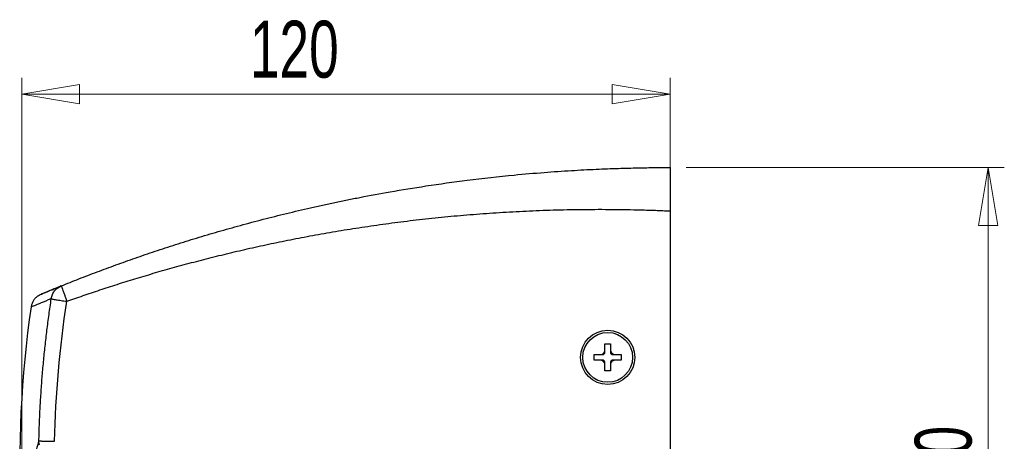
# Model space of a CAD drawing. Header units: millimetres. Extents: x 20 to 203, y 18 to 290.
# Tile 10 of 16: x 131 to 191, y 154 to 180. Entities that reach past the tile are written whole.
import ezdxf

# ---------------------------------------------------------------- set-up
doc = ezdxf.new("R2010")
doc.units = ezdxf.units.MM
doc.styles.add('SLDTEXTSTYLE0', font='TXT', dxfattribs={"width": 0.7})
doc.dimstyles.new('SLDDIMSTYLE0', dxfattribs={"dimtxt": 3.5, "dimasz": 3.556, "dimexe": 0, "dimexo": 0.0625, "dimgap": 0.875, "dimtad": 1, "dimdec": 0, "dimlfac": 3, "dimrnd": 1e-09, "dimzin": 12, "dimdsep": 46, "dimtxsty": 'SLDTEXTSTYLE0', "dimblk1": 'CLOSED', "dimblk2": 'CLOSED', "dimsah": 1, "dimcen": 0.09, "dimadec": 0, "dimazin": 3, "dimtfac": 1, "dimtdec": 0, "dimtofl": 0, "dimtmove": 0, "dimatfit": 3, "dimldrblk": 'CLOSED', "dimfxl": 0, "dimfrac": 2, "dimtolj": 1, "dimtzin": 12, "dimarcsym": 0})

# ---------------------------------------------------------------- blocks, each defined once
blk = doc.blocks.new('_Closed')
at = {"color": 0, "linetype": 'ByBlock', "lineweight": -2}
for p, q in [((-1, 0.166667), (0, 0)), ((-1, 0.166667), (-1, -0.166667)), ((0, 0), (-1, -0.166667)), ((0, 0), (-1, 0))]:
    blk.add_line(p, q, dxfattribs=at)
blk = doc.blocks.new('_D_2')
at = {"color": 7, "linetype": 'Continuous', "lineweight": 0}
for p, q in [((171.575, 171.147), (191.136, 171.147)), ((190.136, 171.147), (190.136, 134.48)), ((171.575, 134.48), (191.136, 134.48))]:
    blk.add_line(p, q, dxfattribs=at)
at = {"color": 7, "linetype": 'Continuous', "lineweight": 18, "xscale": 3.556, "yscale": 3.556}
for p, rotation in [((190.136, 171.147, 0), 89.99999999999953), ((190.136, 134.48, 0), 269.9999999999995)]:
    blk.add_blockref('_Closed', p, dxfattribs=dict(at, rotation=rotation))
at = {"color": 7, "linetype": 'Continuous', "lineweight": 18, "insert": (185.625, 149.801), "char_height": 3.5, "attachment_point": 1, "rotation": 90, "style": 'SLDTEXTSTYLE0'}
blk.add_mtext('110', dxfattribs=at)
blk = doc.blocks.new('_D_4')
at = {"color": 7, "linetype": 'Continuous', "lineweight": 0}
for p, q in [((130.697, 150.354), (130.697, 176.658)), ((170.575, 169.48), (170.575, 176.658)), ((130.697, 175.658), (170.575, 175.658))]:
    blk.add_line(p, q, dxfattribs=at)
at = {"color": 7, "linetype": 'Continuous', "lineweight": 18, "xscale": 3.556, "yscale": 3.556, "rotation": 180.0000000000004}
blk.add_blockref('_Closed', (130.697, 175.658, 0), dxfattribs=at)
at = {"color": 7, "linetype": 'Continuous', "lineweight": 18, "xscale": 3.556, "yscale": 3.556}
blk.add_blockref('_Closed', (170.575, 175.658, 0), dxfattribs=at)
at = {"color": 7, "linetype": 'Continuous', "lineweight": 18, "insert": (144.73, 180.17), "char_height": 3.5, "attachment_point": 1, "style": 'SLDTEXTSTYLE0'}
blk.add_mtext('120', dxfattribs=at)

msp = doc.modelspace()

# ---------------------------------------------------------------- linework, layer by layer
at = {"color": 7, "linetype": 'Continuous', "lineweight": 25}
for p, q in [((170.575, 168.48), (170.575, 136.479)), ((133.026, 163.813), (133.133, 163.873)), ((133.133, 163.873), (133.026, 163.813)), ((166.575, 160.314), (166.908, 160.314)), ((166.575, 159.961), (166.575, 160.314)), ((166.575, 159.814), (166.575, 159.961)), ((166.908, 160.314), (166.908, 159.961)), ((166.908, 159.961), (166.908, 159.814)), ((165.908, 159.314), (165.908, 159.647)), ((165.908, 159.647), (166.261, 159.647)), ((166.261, 159.314), (165.908, 159.314)), ((166.261, 159.647), (166.408, 159.647)), ((166.408, 159.314), (166.261, 159.314)), ((167.075, 159.647), (167.222, 159.647)), ((167.222, 159.314), (167.075, 159.314)), ((167.222, 159.647), (167.575, 159.647)), ((167.575, 159.314), (167.222, 159.314)), ((167.575, 159.647), (167.575, 159.314)), ((166.575, 159), (166.575, 159.147)), ((166.575, 158.647), (166.575, 159)), ((166.908, 159.147), (166.908, 159)), ((166.908, 159), (166.908, 158.647)), ((166.908, 158.647), (166.575, 158.647))]:
    msp.add_line(p, q, dxfattribs=at)
for radius in [1.667, 1.533]:
    msp.add_circle((166.742, 159.48), radius, dxfattribs=at)
msp.add_arc((198.908, 152.814), 68.333, 171.77337, 182.68181, dxfattribs=at)
for centre, major_axis in [((166.362, 159.861), (-0.167, 0.167)), ((166.362, 159.1), (-0.167, -0.167)), ((167.122, 159.861), (0.167, 0.167)), ((167.122, 159.1), (0.167, -0.167))]:
    msp.add_ellipse(centre, major_axis=major_axis, ratio=0.799657, start_param=2.467061, end_param=3.816124, dxfattribs=at)
for points, knots in [([(133.133, 163.873), (133.312, 163.945), (133.674, 164.09), (134.221, 164.305), (134.776, 164.52), (135.341, 164.735), (135.913, 164.948), (136.495, 165.161), (137.085, 165.373), (137.684, 165.584), (138.291, 165.793), (138.907, 166.001), (139.532, 166.207), (140.166, 166.412), (140.808, 166.615), (141.459, 166.815), (142.119, 167.014), (142.788, 167.21), (143.466, 167.403), (144.152, 167.594), (144.848, 167.782), (145.552, 167.966), (146.265, 168.148), (146.987, 168.326), (147.718, 168.501), (148.458, 168.671), (149.207, 168.838), (149.964, 169.001), (150.731, 169.159), (151.862, 169.384), (153.469, 169.68), (155.668, 170.039), (158.213, 170.392), (160.64, 170.662), (162.777, 170.848), (164.458, 170.964), (165.984, 171.045), (167.353, 171.098), (168.567, 171.129), (169.623, 171.144), (170.275, 171.146), (170.575, 171.147)], [0, 0, 0, 0, 0.015118, 0.030439, 0.045963, 0.06169, 0.07762, 0.093753, 0.110088, 0.126627, 0.143368, 0.160312, 0.177459, 0.194809, 0.212362, 0.230118, 0.248076, 0.266238, 0.284602, 0.303169, 0.32194, 0.340913, 0.360089, 0.379467, 0.399049, 0.418834, 0.438821, 0.459012, 0.479405, 0.500001, 0.549128, 0.607171, 0.674127, 0.749998, 0.797983, 0.841878, 0.881682, 0.917397, 0.949022, 0.976556, 1, 1, 1, 1]), ([(170.575, 171.147), (170.575, 171.147), (170.575, 171.13), (170.575, 171.079), (170.575, 171.058), (170.575, 171.007), (170.575, 170.977), (170.575, 170.877), (170.575, 170.795), (170.575, 170.602), (170.575, 170.489), (170.575, 170.243), (170.575, 170.109), (170.575, 169.891), (170.575, 169.815), (170.575, 169.661), (170.575, 169.504), (170.575, 169.341), (170.575, 169.174), (170.575, 169.088), (170.575, 168.83), (170.575, 168.656), (170.575, 168.48)], [0, 0, 0, 0, 0.125, 0.125, 0.1875, 0.1875, 0.25, 0.25, 0.375, 0.375, 0.5, 0.5, 0.625, 0.625, 0.6875, 0.6875, 0.75, 0.8125, 0.8125, 0.875, 0.875, 1, 1, 1, 1]), ([(133.47, 162.924), (133.636, 162.982), (133.97, 163.1), (134.475, 163.275), (134.988, 163.449), (135.508, 163.623), (136.037, 163.796), (136.573, 163.968), (137.116, 164.139), (137.668, 164.309), (138.228, 164.478), (138.795, 164.646), (139.37, 164.812), (139.953, 164.977), (140.544, 165.14), (141.143, 165.301), (141.75, 165.46), (142.364, 165.617), (142.987, 165.771), (143.618, 165.924), (144.256, 166.073), (144.902, 166.22), (145.557, 166.364), (146.219, 166.505), (146.889, 166.643), (147.567, 166.778), (148.253, 166.909), (148.947, 167.036), (149.649, 167.16), (150.358, 167.28), (151.076, 167.395), (151.801, 167.506), (152.535, 167.613), (153.276, 167.715), (154.025, 167.813), (154.781, 167.905), (155.545, 167.993), (156.317, 168.075), (157.097, 168.151), (157.885, 168.222), (158.679, 168.287), (159.482, 168.346), (160.292, 168.399), (161.109, 168.445), (161.934, 168.485), (162.767, 168.518), (163.606, 168.544), (164.453, 168.563), (165.307, 168.575), (166.168, 168.579), (167.036, 168.576), (167.911, 168.565), (168.793, 168.545), (169.682, 168.518), (170.277, 168.493), (170.575, 168.48)], [0, 0, 0, 0, 0.013967, 0.028124, 0.042469, 0.057004, 0.071729, 0.086642, 0.101745, 0.117037, 0.132518, 0.148188, 0.164047, 0.180095, 0.196332, 0.212758, 0.229372, 0.246175, 0.263167, 0.280348, 0.297717, 0.315274, 0.33302, 0.350955, 0.369077, 0.387388, 0.405887, 0.424575, 0.44345, 0.462513, 0.481764, 0.501204, 0.520831, 0.540645, 0.560648, 0.580838, 0.601215, 0.62178, 0.642533, 0.663473, 0.6846, 0.705914, 0.727415, 0.749104, 0.770979, 0.793042, 0.815291, 0.837727, 0.860349, 0.883158, 0.906154, 0.929336, 0.952705, 0.976259, 1, 1, 1, 1]), ([(133.022, 163.82), (132.759, 163.71), (132.233, 163.491), (131.78, 163.292), (131.701, 163.251), (131.662, 163.231)], [0, 0, 0, 0, 0.333311, 0.666646, 1, 1, 1, 1]), ([(133.133, 163.873), (132.879, 163.769), (132.371, 163.563), (131.997, 163.406), (131.833, 163.337), (131.879, 163.357), (131.879, 163.357)], [0, 0, 0, 0, 0.333914, 0.667179, 0.999969, 1, 1, 1, 1]), ([(133.133, 163.873), (133.133, 163.872), (133.134, 163.872), (133.136, 163.868), (133.138, 163.862), (133.142, 163.854), (133.145, 163.846), (133.149, 163.836), (133.152, 163.827), (133.156, 163.818), (133.159, 163.81), (133.168, 163.786), (133.189, 163.727), (133.237, 163.593), (133.294, 163.433), (133.344, 163.291), (133.376, 163.198), (133.408, 163.106), (133.439, 163.014), (133.46, 162.954), (133.47, 162.924)], [0, 0, 0, 0, 0.0356616, 0.0693574, 0.1009029, 0.130135, 0.1569124, 0.1811145, 0.2026407, 0.2214082, 0.2373506, 0.2504157, 0.3512295, 0.5003564, 0.6809646, 0.7501037, 0.8151965, 0.8786959, 0.9403616, 1, 1, 1, 1]), ([(131.662, 163.231), (131.611, 163.188), (131.509, 163.101), (131.394, 162.936), (131.311, 162.756), (131.286, 162.628), (131.275, 162.565)], [0, 0, 0, 0, 0.252417, 0.506525, 0.757274, 1, 1, 1, 1]), ([(131.758, 154.342), (131.762, 154.504), (131.77, 154.829), (131.786, 155.316), (131.806, 155.802), (131.829, 156.289), (131.855, 156.775), (131.886, 157.261), (131.919, 157.747), (131.956, 158.233), (131.997, 158.718), (132.041, 159.204), (132.088, 159.689), (132.139, 160.173), (132.194, 160.658), (132.251, 161.142), (132.313, 161.626), (132.378, 162.109), (132.446, 162.592), (132.494, 162.913), (132.518, 163.074)], [0, 0, 0, 0, 0.055511, 0.111027, 0.166548, 0.222075, 0.277606, 0.333143, 0.388685, 0.444232, 0.499785, 0.555343, 0.610906, 0.666475, 0.722048, 0.777628, 0.833213, 0.888803, 0.944399, 1, 1, 1, 1]), ([(132.52, 163.096), (132.521, 163.096), (132.521, 163.094), (132.52, 163.085), (132.519, 163.08), (132.518, 163.074)], [0, 0, 0, 0, 0.5, 0.5, 1, 1, 1, 1]), ([(132.518, 163.074), (132.525, 163.072), (132.551, 163.068), (132.65, 163.051), (132.723, 163.04), (132.905, 163.011), (133.014, 162.994), (133.241, 162.959), (133.359, 162.941), (133.47, 162.924)], [0, 0, 0, 0, 0.25, 0.25, 0.5, 0.5, 0.75, 0.75, 1, 1, 1, 1]), ([(166.261, 159.647), (166.296, 159.65), (166.366, 159.657), (166.46, 159.71), (166.53, 159.787), (166.569, 159.875), (166.573, 159.934), (166.575, 159.961)], [0, 0, 0, 0, 0.212798, 0.42873, 0.635052, 0.83834, 1, 1, 1, 1]), ([(166.908, 159.961), (166.912, 159.926), (166.918, 159.856), (166.971, 159.762), (167.049, 159.692), (167.137, 159.653), (167.196, 159.649), (167.222, 159.647)], [0, 0, 0, 0, 0.212798, 0.42873, 0.635052, 0.83834, 1, 1, 1, 1]), ([(166.575, 159), (166.572, 159.034), (166.565, 159.104), (166.512, 159.198), (166.435, 159.268), (166.347, 159.307), (166.288, 159.312), (166.261, 159.314)], [0, 0, 0, 0, 0.212798, 0.42873, 0.635052, 0.83834, 1, 1, 1, 1]), ([(167.222, 159.314), (167.188, 159.31), (167.118, 159.304), (167.024, 159.251), (166.954, 159.173), (166.915, 159.085), (166.91, 159.026), (166.908, 159)], [0, 0, 0, 0, 0.212798, 0.42873, 0.635052, 0.83834, 1, 1, 1, 1]), ([(131.758, 154.342), (131.759, 154.342), (131.762, 154.342), (131.772, 154.342), (131.786, 154.341), (131.806, 154.341), (131.833, 154.34), (131.869, 154.34), (131.913, 154.339), (131.967, 154.337), (132.032, 154.336), (132.106, 154.334), (132.191, 154.333), (132.285, 154.331), (132.387, 154.328), (132.495, 154.326), (132.607, 154.324), (132.683, 154.322), (132.721, 154.321)], [0, 0, 0, 0, 0.0387054, 0.0808089, 0.1264174, 0.175614, 0.2284483, 0.2849247, 0.3449907, 0.4085245, 0.4753254, 0.545106, 0.6174891, 0.692012, 0.7681358, 0.845264, 0.9227651, 1, 1, 1, 1])]:
    msp.add_open_spline(points, degree=3, knots=knots, dxfattribs=at)
at = {"color": 8, "linetype": 'Continuous', "lineweight": 25}
for points, knots in [([(132.52, 163.096), (132.539, 163.179), (132.577, 163.348), (132.717, 163.571), (132.87, 163.733), (132.987, 163.793), (133.026, 163.813)], [0, 0, 0, 0, 0.279015, 0.56767, 0.856326, 1, 1, 1, 1]), ([(131.301, 162.588), (131.297, 162.586), (131.282, 162.58), (131.479, 162.663), (131.864, 162.826), (132.301, 163.006), (132.52, 163.096)], [0, 0, 0, 0, 0.142182, 0.427591, 0.712039, 1, 1, 1, 1]), ([(130.651, 149.616), (130.652, 149.625), (130.656, 149.642), (130.687, 149.795), (130.736, 150.033), (130.801, 150.341), (130.877, 150.696), (130.966, 151.1), (131.063, 151.531), (131.167, 151.978), (131.272, 152.423), (131.384, 152.883), (131.501, 153.353), (131.623, 153.829), (131.713, 154.171), (131.758, 154.342)], [0, 0, 0, 0, 0.100457, 0.20487, 0.30536, 0.397245, 0.480642, 0.561627, 0.642516, 0.706975, 0.771402, 0.833847, 0.889202, 0.944583, 1, 1, 1, 1])]:
    msp.add_open_spline(points, degree=3, knots=knots, dxfattribs=at)
at = {"color": 7, "linetype": 'Continuous', "lineweight": 25}
for points in [[(132.721, 154.321), (132.786, 157.201), (133.036, 160.076), (133.47, 162.924)], [(131.79, 154.088), (131.768, 154.171), (131.757, 154.257), (131.758, 154.342)]]:
    msp.add_open_spline(points, degree=3, dxfattribs=at)

# ---------------------------------------------------------------- dimensions: what is measured, and where the dimension line sits
at = {"color": 7, "linetype": 'Continuous', "lineweight": 18}
dim = msp.add_linear_dim(base=(170.575, 175.658), p1=(130.697, 149.354), p2=(170.575, 168.48), dimstyle='SLDDIMSTYLE0', dxfattribs=at)
dim.commit()
dim.dimension.update_dxf_attribs({"geometry": '_D_4', "text_midpoint": (148.011, 175.658), "dimtype": 160})
dim = msp.add_linear_dim(base=(190.136, 134.48), p1=(170.575, 171.147), p2=(170.575, 134.48), angle=90, dimstyle='SLDDIMSTYLE0', dxfattribs=at)
dim.commit()
dim.dimension.update_dxf_attribs({"geometry": '_D_2', "text_midpoint": (190.136, 153.082), "dimtype": 160})

doc.saveas('drawing.dxf')
